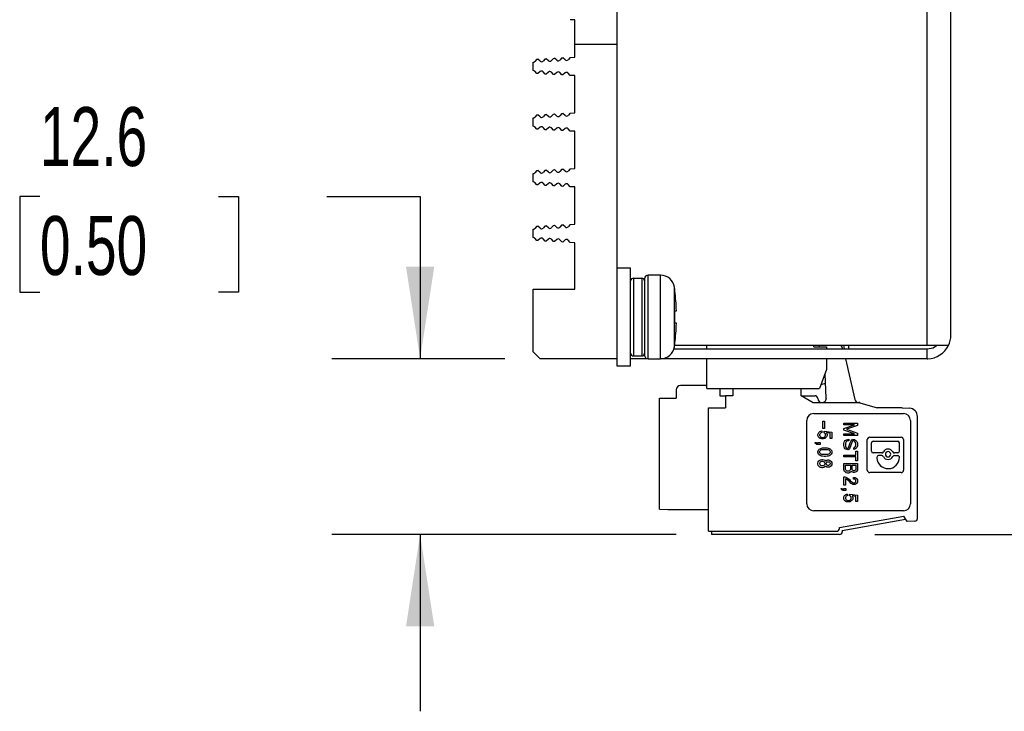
# Model space of a CAD drawing. Header units: millimetres. Extents: x 0 to 559, y 0 to 432.
# Tile 5 of 18: x 92 to 162, y 261 to 311. Entities that reach past the tile are written whole.
import ezdxf

# ---------------------------------------------------------------- set-up
doc = ezdxf.new("R2010")
doc.units = ezdxf.units.MM
doc.header["$LTSCALE"] = 2
doc.layers.add('DIMENSIONS', color=140, linetype='Continuous', lineweight=25)
doc.styles.add('SLDTEXTSTYLE0', font='TXT', dxfattribs={"width": 0.7})
doc.dimstyles.new('SLDDIMSTYLE1', dxfattribs={"dimtxt": 4.316016, "dimasz": 6.604, "dimexe": 0, "dimexo": 0.0625, "dimgap": 1.079004, "dimtad": 0, "dimtih": 1, "dimtoh": 1, "dimrnd": 1e-09, "dimzin": 12, "dimdsep": 46, "dimtxsty": 'SLDTEXTSTYLE0', "dimsah": 1, "dimcen": 0.09, "dimadec": 0, "dimazin": 3, "dimtfac": 1, "dimtmove": 0, "dimatfit": 0, "dimfxl": 0, "dimfrac": 2, "dimtolj": 1, "dimtzin": 12, "dimarcsym": 0})
doc.dimstyles.new('SLDDIMSTYLE2', dxfattribs={"dimtxt": 4.316016, "dimasz": 6.604, "dimexe": 0, "dimexo": 0.0625, "dimgap": 1.079004, "dimtad": 0, "dimtih": 1, "dimtoh": 1, "dimrnd": 1e-09, "dimzin": 12, "dimdsep": 46, "dimtxsty": 'SLDTEXTSTYLE0', "dimsah": 1, "dimcen": 0.09, "dimadec": 0, "dimazin": 3, "dimtfac": 1, "dimtofl": 0, "dimtmove": 0, "dimatfit": 3, "dimfxl": 0, "dimfrac": 2, "dimtolj": 1, "dimtzin": 12, "dimarcsym": 0})

# ---------------------------------------------------------------- blocks, each defined once
blk = doc.blocks.new('_D_15')
at = {"layer": 'DIMENSIONS'}
for p, q in [((93.131, 298.453), (91.681, 298.453)), ((91.681, 298.453), (91.681, 291.594)), ((105.956, 298.453), (107.406, 298.453)), ((107.406, 298.453), (107.406, 291.594)), ((113.74, 298.453), (120.447, 298.453)), ((120.447, 298.453), (120.447, 286.802)), ((91.681, 291.594), (93.131, 291.594)), ((107.406, 291.594), (105.956, 291.594)), ((126.53, 286.802), (114.097, 286.802)), ((138.832, 274.174), (114.097, 274.173)), ((120.447, 274.174), (120.447, 261.474))]:
    blk.add_line(p, q, dxfattribs=at)
for points in [[(120.447, 286.802), (121.463, 293.406), (119.431, 293.406)], [(120.447, 274.174), (119.432, 267.57), (121.464, 267.57)]]:
    blk.add_solid(points, dxfattribs=at)
at = {"layer": 'DIMENSIONS', "char_height": 4.2333, "attachment_point": 1, "style": 'SLDTEXTSTYLE0'}
for s, insert in [('12.6', (93.131, 304.877)), ('0.50', (93.131, 297.051))]:
    blk.add_mtext(s, dxfattribs=dict(at, insert=insert))
blk = doc.blocks.new('_D_16')
at = {"layer": 'DIMENSIONS'}
for p, q in [((160.61, 360.802), (204.35, 360.802)), ((198, 360.802), (198, 325.314)), ((191.588, 317.488), (190.138, 317.488)), ((190.138, 317.488), (190.138, 310.628)), ((204.413, 317.488), (205.862, 317.488)), ((205.862, 317.488), (205.862, 310.628)), ((190.138, 310.628), (191.588, 310.628)), ((205.862, 310.628), (204.413, 310.628)), ((198, 274.174), (198, 309.662)), ((153.112, 274.174), (204.35, 274.174))]:
    blk.add_line(p, q, dxfattribs=at)
for points in [[(198, 360.802), (196.984, 354.198), (199.016, 354.198)], [(198, 274.174), (199.016, 280.778), (196.984, 280.778)]]:
    blk.add_solid(points, dxfattribs=at)
at = {"layer": 'DIMENSIONS', "char_height": 4.2333, "attachment_point": 1, "style": 'SLDTEXTSTYLE0'}
for s, insert in [('86.6', (191.588, 323.911)), ('3.41', (191.588, 316.085))]:
    blk.add_mtext(s, dxfattribs=dict(at, insert=insert))

msp = doc.modelspace()

# ---------------------------------------------------------------- linework, layer by layer
for p, q in [((156.87, 287.752), (156.87, 356.802)), ((158.57, 288.502), (158.57, 356.802)), ((134.57, 314.102), (134.57, 309.402)), ((131.57, 311.139), (131.226, 311.157)), ((131.57, 309.402), (131.57, 311.139)), ((131.57, 308.465), (131.57, 309.402)), ((131.57, 309.402), (134.57, 309.402)), ((134.57, 309.402), (134.57, 291.605)), ((130.027, 308.381), (130.103, 308.385)), ((130.267, 308.238), (130.103, 308.385)), ((130.626, 308.414), (130.479, 308.249)), ((130.626, 308.414), (130.702, 308.418)), ((130.866, 308.271), (130.702, 308.418)), ((131.226, 308.447), (131.078, 308.282)), ((131.226, 308.447), (131.57, 308.465)), ((128.57, 307.502), (128.57, 308.102)), ((128.829, 308.316), (128.682, 308.152)), ((128.829, 308.316), (128.904, 308.32)), ((129.069, 308.173), (128.904, 308.32)), ((129.428, 308.349), (129.281, 308.184)), ((129.428, 308.349), (129.503, 308.353)), ((129.668, 308.205), (129.503, 308.353)), ((130.027, 308.381), (129.88, 308.217)), ((128.829, 307.288), (128.682, 307.452)), ((128.904, 307.284), (128.829, 307.288)), ((129.069, 307.431), (128.904, 307.284)), ((129.428, 307.255), (129.281, 307.42)), ((129.503, 307.251), (129.428, 307.255)), ((129.668, 307.399), (129.503, 307.251)), ((130.027, 307.223), (129.88, 307.387)), ((130.103, 307.218), (130.027, 307.223)), ((130.267, 307.366), (130.103, 307.218)), ((130.626, 307.19), (130.479, 307.354)), ((130.702, 307.186), (130.626, 307.19)), ((130.866, 307.333), (130.702, 307.186)), ((131.226, 307.157), (131.078, 307.322)), ((131.57, 307.139), (131.226, 307.157)), ((131.57, 304.465), (131.57, 307.139)), ((128.829, 304.316), (128.682, 304.152)), ((128.829, 304.316), (128.904, 304.32)), ((129.069, 304.173), (128.904, 304.32)), ((129.428, 304.349), (129.281, 304.184)), ((129.428, 304.349), (129.503, 304.353)), ((129.668, 304.205), (129.503, 304.353)), ((130.027, 304.381), (129.88, 304.217)), ((130.027, 304.381), (130.103, 304.385)), ((130.267, 304.238), (130.103, 304.385)), ((130.626, 304.414), (130.479, 304.249)), ((130.626, 304.414), (130.702, 304.418)), ((130.866, 304.271), (130.702, 304.418)), ((131.226, 304.447), (131.078, 304.282)), ((131.226, 304.447), (131.57, 304.465)), ((128.57, 303.502), (128.57, 304.102)), ((128.829, 303.288), (128.682, 303.452)), ((128.904, 303.284), (128.829, 303.288)), ((129.069, 303.431), (128.904, 303.284)), ((129.428, 303.255), (129.281, 303.42)), ((129.503, 303.251), (129.428, 303.255)), ((129.668, 303.399), (129.503, 303.251)), ((130.027, 303.223), (129.88, 303.387)), ((130.103, 303.218), (130.027, 303.223)), ((130.267, 303.366), (130.103, 303.218)), ((130.626, 303.19), (130.479, 303.354)), ((130.702, 303.186), (130.626, 303.19)), ((130.866, 303.333), (130.702, 303.186)), ((131.226, 303.157), (131.078, 303.322)), ((131.57, 303.139), (131.226, 303.157)), ((131.57, 300.465), (131.57, 303.139)), ((128.57, 299.502), (128.57, 300.102)), ((128.829, 300.316), (128.682, 300.152)), ((128.829, 300.316), (128.904, 300.32)), ((129.069, 300.173), (128.904, 300.32)), ((129.428, 300.349), (129.281, 300.184)), ((129.428, 300.349), (129.503, 300.353)), ((129.668, 300.205), (129.503, 300.353)), ((130.027, 300.381), (129.88, 300.217)), ((130.027, 300.381), (130.103, 300.385)), ((130.267, 300.238), (130.103, 300.385)), ((130.626, 300.414), (130.479, 300.249)), ((130.626, 300.414), (130.702, 300.418)), ((130.866, 300.271), (130.702, 300.418)), ((131.226, 300.447), (131.078, 300.282)), ((131.226, 300.447), (131.57, 300.465)), ((128.829, 299.288), (128.682, 299.452)), ((128.904, 299.284), (128.829, 299.288)), ((129.069, 299.431), (128.904, 299.284)), ((129.428, 299.255), (129.281, 299.42)), ((129.503, 299.251), (129.428, 299.255)), ((129.668, 299.399), (129.503, 299.251)), ((130.027, 299.223), (129.88, 299.387)), ((130.103, 299.218), (130.027, 299.223)), ((130.267, 299.366), (130.103, 299.218)), ((130.626, 299.19), (130.479, 299.354)), ((130.702, 299.186), (130.626, 299.19)), ((130.866, 299.333), (130.702, 299.186)), ((131.226, 299.157), (131.078, 299.322)), ((131.57, 299.139), (131.226, 299.157)), ((131.57, 296.465), (131.57, 299.139)), ((130.027, 296.381), (129.88, 296.217)), ((130.027, 296.381), (130.103, 296.385)), ((130.267, 296.238), (130.103, 296.385)), ((130.626, 296.414), (130.479, 296.249)), ((130.626, 296.414), (130.702, 296.418)), ((130.866, 296.271), (130.702, 296.418)), ((131.226, 296.447), (131.078, 296.282)), ((131.226, 296.447), (131.57, 296.465)), ((128.57, 295.502), (128.57, 296.102)), ((128.829, 296.316), (128.682, 296.152)), ((128.829, 296.316), (128.904, 296.32)), ((129.069, 296.173), (128.904, 296.32)), ((129.428, 296.349), (129.281, 296.184)), ((129.428, 296.349), (129.503, 296.353)), ((129.668, 296.205), (129.503, 296.353)), ((128.829, 295.288), (128.682, 295.452)), ((128.904, 295.284), (128.829, 295.288)), ((129.069, 295.431), (128.904, 295.284)), ((129.428, 295.255), (129.281, 295.42)), ((129.503, 295.251), (129.428, 295.255)), ((129.668, 295.399), (129.503, 295.251)), ((130.027, 295.223), (129.88, 295.387)), ((130.103, 295.218), (130.027, 295.223)), ((130.267, 295.366), (130.103, 295.218)), ((130.626, 295.19), (130.479, 295.354)), ((130.702, 295.186), (130.626, 295.19)), ((130.866, 295.333), (130.702, 295.186)), ((131.226, 295.157), (131.078, 295.322)), ((131.57, 295.139), (131.226, 295.157)), ((131.57, 291.802), (131.57, 295.139)), ((135.57, 293.302), (134.57, 293.302)), ((135.57, 289.802), (135.57, 293.302)), ((135.77, 292.591), (136.37, 292.591)), ((135.77, 292.591), (135.77, 287.002)), ((136.37, 292.591), (136.37, 287.002)), ((136.57, 292.552), (136.57, 289.802)), ((136.57, 292.39), (136.57, 287.202)), ((137.726, 292.802), (136.82, 292.802)), ((136.82, 289.776), (136.82, 292.802)), ((137.726, 289.802), (137.726, 292.802)), ((128.57, 287.302), (128.57, 291.802)), ((128.57, 291.802), (131.57, 291.802)), ((134.57, 291.605), (134.57, 289.802)), ((138.717, 289.789), (138.717, 291.942)), ((138.745, 290.252), (138.854, 290.252)), ((138.752, 289.802), (138.745, 290.252)), ((134.57, 289.802), (134.57, 287.999)), ((135.57, 286.302), (135.57, 289.802)), ((136.57, 289.802), (136.57, 287.052)), ((136.82, 286.802), (136.82, 289.776)), ((137.726, 286.802), (137.726, 289.802)), ((138.717, 287.662), (138.717, 289.789)), ((138.745, 289.352), (138.752, 289.802)), ((138.854, 289.352), (138.745, 289.352)), ((134.57, 287.999), (134.57, 286.802)), ((129.07, 286.802), (128.57, 287.302)), ((138.68, 287.502), (156.87, 287.502)), ((156.87, 287.752), (138.729, 287.752)), ((141.047, 287.502), (141.047, 287.752)), ((148.717, 287.652), (148.717, 287.752)), ((148.717, 287.652), (149.647, 287.652)), ((149.647, 287.652), (149.647, 287.502)), ((151.23, 287.752), (151.23, 287.502)), ((158.395, 287.752), (156.87, 287.752)), ((156.87, 286.803), (156.87, 287.502)), ((134.57, 286.802), (129.07, 286.802)), ((134.57, 286.802), (134.57, 286.302)), ((136.803, 286.803), (135.57, 286.803)), ((135.77, 287.002), (136.37, 287.002)), ((136.82, 286.802), (137.726, 286.802)), ((156.87, 286.803), (137.76, 286.803)), ((141.047, 284.652), (141.047, 286.803)), ((149.647, 286.803), (149.647, 286.026)), ((150.997, 286.803), (151.669, 283.879)), ((156.87, 286.803), (156.914, 286.803)), ((134.57, 286.302), (135.57, 286.302)), ((149.647, 286.026), (149.147, 284.652)), ((149.256, 284.95), (149.566, 285.055)), ((149.614, 283.959), (149.537, 285.723)), ((138.847, 284.574), (138.847, 283.974)), ((141.047, 284.874), (139.147, 284.874)), ((141.047, 284.652), (149.147, 284.652)), ((141.987, 284.652), (141.987, 284.144)), ((142.902, 284.652), (142.902, 284.144)), ((147.817, 284.144), (147.817, 284.652)), ((137.647, 276.005), (137.647, 283.974)), ((137.647, 283.974), (138.847, 283.974)), ((141.987, 284.144), (142.387, 284.144)), ((142.387, 284.144), (142.387, 283.274)), ((142.902, 284.144), (142.387, 284.144)), ((147.817, 284.146), (148.814, 284.146)), ((148.683, 283.644), (147.817, 284.144)), ((152.035, 283.644), (148.683, 283.644)), ((149.014, 283.944), (149.014, 283.946)), ((149.614, 283.959), (149.614, 283.957)), ((149.614, 283.957), (149.614, 283.946)), ((151.67, 283.875), (151.669, 283.879)), ((152.031, 283.646), (151.962, 283.646)), ((152.031, 283.646), (152.035, 283.645)), ((152.035, 283.644), (153.272, 283.274)), ((141.172, 274.404), (141.172, 283.274)), ((141.172, 283.274), (142.387, 283.274)), ((155.072, 283.274), (153.272, 283.274)), ((155.072, 283.274), (155.598, 283.251)), ((148.222, 276.379), (148.222, 282.364)), ((148.722, 282.864), (155.172, 282.864)), ((149.384, 281.788), (149.384, 282.319)), ((149.384, 282.319), (149.497, 282.319)), ((149.497, 282.319), (149.497, 281.788)), ((155.672, 282.364), (155.672, 276.379)), ((156.172, 275.328), (156.172, 282.652)), ((149.085, 281.499), (149.122, 281.532)), ((149.122, 281.532), (149.171, 281.566)), ((149.171, 281.566), (149.223, 281.589)), ((149.223, 281.589), (149.297, 281.611)), ((149.297, 281.611), (149.31, 281.499)), ((149.497, 281.788), (149.384, 281.788)), ((149.472, 281.6), (150.022, 281.533)), ((149.472, 281.487), (149.472, 281.6)), ((150.022, 281.533), (150.022, 281.071)), ((150.872, 282.172), (151.872, 282.172)), ((150.872, 282.06), (150.872, 282.172)), ((151.648, 282.06), (150.872, 282.06)), ((150.872, 281.792), (151.648, 282.06)), ((150.872, 281.676), (150.872, 281.792)), ((151.648, 281.408), (150.872, 281.676)), ((151.872, 282.016), (151.072, 281.734)), ((151.072, 281.734), (151.872, 281.452)), ((151.872, 282.172), (151.872, 282.016)), ((149.022, 281.353), (149.035, 281.408)), ((149.022, 281.296), (149.022, 281.353)), ((149.035, 281.24), (149.022, 281.296)), ((149.035, 281.408), (149.06, 281.465)), ((149.06, 281.184), (149.035, 281.24)), ((149.06, 281.465), (149.085, 281.499)), ((149.085, 281.15), (149.06, 281.184)), ((149.123, 281.116), (149.085, 281.15)), ((149.172, 281.082), (149.123, 281.116)), ((149.173, 281.409), (149.147, 281.353)), ((149.147, 281.353), (149.147, 281.296)), ((149.147, 281.296), (149.172, 281.24)), ((149.172, 281.24), (149.21, 281.195)), ((149.222, 281.06), (149.172, 281.082)), ((149.21, 281.454), (149.173, 281.409)), ((149.246, 281.476), (149.21, 281.454)), ((149.21, 281.195), (149.247, 281.173)), ((149.298, 281.037), (149.222, 281.06)), ((149.31, 281.499), (149.246, 281.476)), ((149.247, 281.173), (149.309, 281.15)), ((149.397, 281.037), (149.298, 281.037)), ((149.309, 281.15), (149.41, 281.15)), ((149.472, 281.06), (149.397, 281.037)), ((149.41, 281.15), (149.472, 281.172)), ((149.509, 281.465), (149.472, 281.487)), ((149.472, 281.172), (149.51, 281.195)), ((149.522, 281.082), (149.472, 281.06)), ((149.547, 281.42), (149.509, 281.465)), ((149.51, 281.195), (149.547, 281.239)), ((149.572, 281.116), (149.522, 281.082)), ((149.572, 281.353), (149.547, 281.42)), ((149.547, 281.239), (149.572, 281.295)), ((149.572, 281.295), (149.572, 281.353)), ((149.647, 281.184), (149.572, 281.116)), ((149.622, 281.476), (149.66, 281.42)), ((149.897, 281.443), (149.622, 281.476)), ((149.672, 281.24), (149.647, 281.184)), ((149.66, 281.42), (149.685, 281.354)), ((149.685, 281.296), (149.672, 281.24)), ((149.685, 281.354), (149.685, 281.296)), ((149.897, 281.071), (149.897, 281.443)), ((150.022, 281.071), (149.897, 281.071)), ((150.872, 281.408), (151.648, 281.408)), ((150.872, 281.295), (150.872, 281.408)), ((151.872, 281.295), (150.872, 281.295)), ((150.885, 280.718), (150.91, 280.808)), ((150.91, 280.808), (150.934, 280.864)), ((150.934, 280.864), (150.985, 280.921)), ((150.985, 280.921), (151.071, 280.977)), ((151.047, 280.831), (151.023, 280.788)), ((151.097, 280.876), (151.047, 280.831)), ((151.071, 280.977), (151.16, 281.011)), ((151.16, 280.898), (151.097, 280.876)), ((151.16, 281.011), (151.247, 281.022)), ((151.247, 280.909), (151.16, 280.898)), ((151.247, 281.022), (151.247, 280.909)), ((151.335, 280.752), (151.385, 280.864)), ((151.385, 280.864), (151.42, 280.913)), ((151.42, 280.913), (151.46, 280.965)), ((151.51, 280.876), (151.458, 280.792)), ((151.46, 280.965), (151.521, 280.999)), ((151.56, 280.898), (151.51, 280.876)), ((151.521, 280.999), (151.585, 281.011)), ((151.585, 280.898), (151.56, 280.898)), ((151.585, 281.011), (151.611, 281.01)), ((151.635, 280.887), (151.585, 280.898)), ((151.611, 281.01), (151.648, 280.999)), ((151.685, 280.841), (151.635, 280.887)), ((151.648, 280.999), (151.686, 280.976)), ((151.71, 280.808), (151.685, 280.841)), ((151.686, 280.976), (151.747, 280.932)), ((151.735, 280.74), (151.71, 280.808)), ((151.747, 280.932), (151.81, 280.865)), ((151.81, 280.865), (151.835, 280.819)), ((151.835, 280.819), (151.86, 280.75)), ((151.872, 281.452), (151.872, 281.295)), ((152.572, 278.795), (152.572, 280.989)), ((152.746, 281.164), (152.747, 281.164)), ((152.747, 281.164), (154.997, 281.164)), ((152.991, 280.881), (154.753, 280.881)), ((155.172, 280.99), (155.172, 280.989)), ((155.172, 280.989), (155.172, 278.795)), ((148.822, 280.776), (148.898, 280.776)), ((148.835, 280.74), (148.822, 280.776)), ((148.86, 280.708), (148.835, 280.74)), ((148.886, 280.684), (148.86, 280.708)), ((148.923, 280.662), (148.886, 280.684)), ((148.898, 280.776), (148.91, 280.753)), ((148.91, 280.753), (148.947, 280.73)), ((148.947, 280.652), (148.923, 280.662)), ((148.947, 280.73), (148.985, 280.719)), ((148.985, 280.64), (148.947, 280.652)), ((148.985, 280.719), (149.022, 280.719)), ((149.172, 280.64), (148.985, 280.64)), ((149.022, 280.775), (149.172, 280.775)), ((149.022, 280.719), (149.022, 280.775)), ((149.022, 280.136), (149.035, 280.181)), ((149.022, 280.056), (149.022, 280.136)), ((149.035, 280.181), (149.06, 280.236)), ((149.06, 280.236), (149.084, 280.27)), ((149.084, 280.27), (149.123, 280.305)), ((149.123, 280.305), (149.172, 280.338)), ((149.147, 280.135), (149.172, 280.18)), ((149.147, 280.057), (149.147, 280.135)), ((149.172, 280.775), (149.172, 280.64)), ((149.172, 280.338), (149.222, 280.36)), ((149.172, 280.18), (149.21, 280.225)), ((149.21, 280.225), (149.247, 280.248)), ((149.222, 280.36), (149.284, 280.383)), ((149.247, 280.248), (149.31, 280.27)), ((149.284, 280.383), (149.359, 280.394)), ((149.31, 280.27), (149.445, 280.282)), ((149.359, 280.394), (149.47, 280.405)), ((149.445, 280.282), (149.599, 280.282)), ((149.47, 280.405), (149.574, 280.405)), ((149.574, 280.405), (149.685, 280.394)), ((149.599, 280.282), (149.734, 280.27)), ((149.685, 280.394), (149.76, 280.383)), ((149.734, 280.27), (149.797, 280.248)), ((149.76, 280.383), (149.822, 280.36)), ((149.797, 280.248), (149.835, 280.225)), ((149.822, 280.36), (149.872, 280.338)), ((149.835, 280.225), (149.872, 280.18)), ((149.872, 280.338), (149.922, 280.305)), ((149.872, 280.18), (149.897, 280.135)), ((149.897, 280.135), (149.897, 280.057)), ((149.922, 280.305), (149.96, 280.27)), ((149.96, 280.27), (149.985, 280.236)), ((149.985, 280.236), (150.01, 280.181)), ((150.01, 280.181), (150.022, 280.136)), ((150.022, 280.136), (150.022, 280.056)), ((150.872, 280.662), (150.885, 280.718)), ((150.872, 280.56), (150.872, 280.662)), ((150.897, 280.47), (150.872, 280.56)), ((150.935, 280.392), (150.897, 280.47)), ((150.986, 280.335), (150.935, 280.392)), ((151.035, 280.301), (150.986, 280.335)), ((151.01, 280.74), (150.997, 280.673)), ((150.997, 280.673), (150.997, 280.617)), ((150.997, 280.617), (151.01, 280.527)), ((151.023, 280.788), (151.01, 280.74)), ((151.01, 280.527), (151.035, 280.459)), ((151.035, 280.459), (151.06, 280.414)), ((151.097, 280.279), (151.035, 280.301)), ((151.06, 280.414), (151.109, 280.381)), ((151.172, 280.268), (151.097, 280.279)), ((151.109, 280.381), (151.147, 280.369)), ((151.147, 280.369), (151.197, 280.38)), ((151.235, 280.279), (151.172, 280.268)), ((151.197, 280.38), (151.222, 280.403)), ((151.222, 280.403), (151.247, 280.462)), ((151.272, 280.302), (151.235, 280.279)), ((151.247, 280.462), (151.335, 280.752)), ((151.297, 280.335), (151.272, 280.302)), ((151.322, 280.392), (151.297, 280.335)), ((151.372, 280.527), (151.322, 280.392)), ((151.458, 280.792), (151.372, 280.527)), ((151.597, 280.403), (151.66, 280.426)), ((151.597, 280.29), (151.597, 280.403)), ((151.684, 280.313), (151.597, 280.29)), ((151.66, 280.426), (151.71, 280.482)), ((151.748, 280.347), (151.684, 280.313)), ((151.71, 280.482), (151.735, 280.549)), ((151.747, 280.673), (151.735, 280.74)), ((151.735, 280.549), (151.747, 280.616)), ((151.747, 280.616), (151.747, 280.673)), ((151.81, 280.414), (151.748, 280.347)), ((151.748, 280.151), (151.872, 280.151)), ((151.748, 279.87), (151.748, 280.151)), ((151.835, 280.471), (151.81, 280.414)), ((151.86, 280.55), (151.835, 280.471)), ((151.86, 280.75), (151.872, 280.685)), ((151.872, 280.617), (151.86, 280.55)), ((151.872, 280.685), (151.872, 280.617)), ((151.872, 280.151), (151.872, 279.465)), ((152.861, 280.163), (152.861, 280.751)), ((154.883, 280.164), (154.883, 280.752)), ((149.035, 280.011), (149.022, 280.056)), ((149.022, 279.303), (149.048, 279.392)), ((149.06, 279.956), (149.035, 280.011)), ((149.048, 279.392), (149.086, 279.46)), ((149.084, 279.922), (149.06, 279.956)), ((149.123, 279.887), (149.084, 279.922)), ((149.086, 279.46), (149.148, 279.515)), ((149.172, 279.854), (149.123, 279.887)), ((149.172, 280.012), (149.147, 280.057)), ((149.148, 279.515), (149.211, 279.55)), ((149.21, 279.966), (149.172, 280.012)), ((149.222, 279.831), (149.172, 279.854)), ((149.172, 279.347), (149.21, 279.392)), ((149.247, 279.944), (149.21, 279.966)), ((149.21, 279.392), (149.26, 279.426)), ((149.211, 279.55), (149.297, 279.572)), ((149.284, 279.809), (149.222, 279.831)), ((149.31, 279.922), (149.247, 279.944)), ((149.26, 279.426), (149.308, 279.437)), ((149.359, 279.798), (149.284, 279.809)), ((149.297, 279.572), (149.361, 279.572)), ((149.308, 279.437), (149.361, 279.437)), ((149.445, 279.91), (149.31, 279.922)), ((149.47, 279.787), (149.359, 279.798)), ((149.361, 279.572), (149.447, 279.549)), ((149.361, 279.437), (149.41, 279.425)), ((149.41, 279.425), (149.46, 279.392)), ((149.599, 279.91), (149.445, 279.91)), ((149.447, 279.549), (149.522, 279.504)), ((149.46, 279.392), (149.498, 279.346)), ((149.574, 279.787), (149.47, 279.787)), ((149.522, 279.504), (149.573, 279.448)), ((149.573, 279.448), (149.598, 279.471)), ((149.685, 279.798), (149.574, 279.787)), ((149.598, 279.471), (149.672, 279.515)), ((149.734, 279.922), (149.599, 279.91)), ((149.659, 279.369), (149.697, 279.391)), ((149.672, 279.515), (149.734, 279.527)), ((149.76, 279.809), (149.685, 279.798)), ((149.697, 279.391), (149.735, 279.403)), ((149.797, 279.944), (149.734, 279.922)), ((149.734, 279.527), (149.785, 279.527)), ((149.735, 279.403), (149.785, 279.403)), ((149.822, 279.831), (149.76, 279.809)), ((149.785, 279.527), (149.848, 279.516)), ((149.785, 279.403), (149.822, 279.392)), ((149.835, 279.966), (149.797, 279.944)), ((149.872, 279.854), (149.822, 279.831)), ((149.822, 279.392), (149.86, 279.37)), ((149.872, 280.012), (149.835, 279.966)), ((149.848, 279.516), (149.922, 279.471)), ((149.897, 280.057), (149.872, 280.012)), ((149.922, 279.887), (149.872, 279.854)), ((149.96, 279.922), (149.922, 279.887)), ((149.922, 279.471), (149.972, 279.425)), ((149.985, 279.956), (149.96, 279.922)), ((149.972, 279.425), (150.01, 279.358)), ((150.01, 280.011), (149.985, 279.956)), ((150.022, 280.056), (150.01, 280.011)), ((150.872, 279.87), (151.748, 279.87)), ((150.872, 279.746), (150.872, 279.87)), ((151.748, 279.746), (150.872, 279.746)), ((151.748, 279.465), (151.748, 279.746)), ((151.872, 279.465), (151.748, 279.465)), ((153.606, 280.034), (152.991, 280.034)), ((153.247, 279.715), (153.247, 279.714)), ((153.247, 279.714), (153.248, 279.667)), ((153.606, 279.845), (153.376, 279.845)), ((153.723, 279.773), (153.721, 279.775)), ((154.514, 279.845), (154.512, 279.845)), ((154.754, 280.034), (154.514, 280.034)), ((154.514, 279.845), (154.753, 279.845)), ((149.022, 279.233), (149.022, 279.303)), ((149.048, 279.143), (149.022, 279.233)), ((149.086, 279.075), (149.048, 279.143)), ((149.148, 279.02), (149.086, 279.075)), ((149.211, 278.986), (149.148, 279.02)), ((149.16, 279.291), (149.172, 279.347)), ((149.16, 279.245), (149.16, 279.291)), ((149.173, 279.189), (149.16, 279.245)), ((149.209, 279.144), (149.173, 279.189)), ((149.26, 279.111), (149.209, 279.144)), ((149.297, 278.964), (149.211, 278.986)), ((149.308, 279.1), (149.26, 279.111)), ((149.361, 278.964), (149.297, 278.964)), ((149.36, 279.1), (149.308, 279.1)), ((149.41, 279.111), (149.36, 279.1)), ((149.447, 278.987), (149.361, 278.964)), ((149.459, 279.143), (149.41, 279.111)), ((149.522, 279.032), (149.447, 278.987)), ((149.497, 279.189), (149.459, 279.143)), ((149.51, 279.244), (149.497, 279.189)), ((149.498, 279.346), (149.51, 279.291)), ((149.51, 279.291), (149.51, 279.244)), ((149.573, 279.088), (149.522, 279.032)), ((149.598, 279.065), (149.573, 279.088)), ((149.672, 279.02), (149.598, 279.065)), ((149.622, 279.291), (149.634, 279.335)), ((149.622, 279.245), (149.622, 279.291)), ((149.634, 279.2), (149.622, 279.245)), ((149.634, 279.335), (149.659, 279.369)), ((149.66, 279.166), (149.634, 279.2)), ((149.698, 279.144), (149.66, 279.166)), ((149.734, 279.009), (149.672, 279.02)), ((149.734, 279.133), (149.698, 279.144)), ((149.786, 279.133), (149.734, 279.133)), ((149.785, 279.009), (149.734, 279.009)), ((149.848, 279.02), (149.785, 279.009)), ((149.823, 279.145), (149.786, 279.133)), ((149.86, 279.167), (149.823, 279.145)), ((149.922, 279.065), (149.848, 279.02)), ((149.86, 279.37), (149.885, 279.335)), ((149.885, 279.201), (149.86, 279.167)), ((149.885, 279.335), (149.897, 279.291)), ((149.897, 279.245), (149.885, 279.201)), ((149.897, 279.291), (149.897, 279.245)), ((149.972, 279.111), (149.922, 279.065)), ((150.01, 279.178), (149.972, 279.111)), ((150.01, 279.358), (150.022, 279.303)), ((150.022, 279.233), (150.01, 279.178)), ((150.022, 279.303), (150.022, 279.233)), ((150.872, 279.284), (151.872, 279.284)), ((150.872, 278.854), (150.872, 279.284)), ((150.896, 278.766), (150.872, 278.854)), ((150.935, 278.7), (150.896, 278.766)), ((150.997, 278.643), (150.935, 278.7)), ((151.01, 278.867), (151.01, 279.16)), ((151.01, 279.16), (151.36, 279.16)), ((151.022, 278.811), (151.01, 278.867)), ((151.059, 278.767), (151.022, 278.811)), ((151.11, 278.733), (151.059, 278.767)), ((151.16, 278.721), (151.11, 278.733)), ((151.21, 278.721), (151.16, 278.721)), ((151.259, 278.732), (151.21, 278.721)), ((151.31, 278.766), (151.259, 278.732)), ((151.348, 278.812), (151.31, 278.766)), ((151.359, 278.867), (151.348, 278.812)), ((151.36, 279.16), (151.359, 278.867)), ((151.422, 278.71), (151.373, 278.654)), ((151.447, 278.688), (151.422, 278.71)), ((151.522, 278.643), (151.447, 278.688)), ((151.472, 278.867), (151.472, 279.16)), ((151.472, 279.16), (151.747, 279.16)), ((151.485, 278.822), (151.472, 278.867)), ((151.509, 278.789), (151.485, 278.822)), ((151.545, 278.767), (151.509, 278.789)), ((151.585, 278.755), (151.545, 278.767)), ((151.635, 278.755), (151.585, 278.755)), ((151.672, 278.766), (151.635, 278.755)), ((151.707, 278.787), (151.672, 278.766)), ((151.772, 278.686), (151.696, 278.642)), ((151.735, 278.821), (151.707, 278.787)), ((151.747, 278.869), (151.735, 278.821)), ((151.747, 279.16), (151.747, 278.869)), ((151.822, 278.732), (151.772, 278.686)), ((151.86, 278.8), (151.822, 278.732)), ((151.872, 278.856), (151.86, 278.8)), ((151.872, 279.284), (151.872, 278.856)), ((152.572, 278.794), (152.572, 278.795)), ((150.872, 278.324), (150.948, 278.324)), ((150.872, 277.728), (150.872, 278.324)), ((150.948, 278.324), (151.034, 278.301)), ((151.06, 278.608), (150.997, 278.643)), ((150.998, 278.166), (150.998, 277.728)), ((151.072, 278.145), (150.998, 278.166)), ((151.034, 278.301), (151.123, 278.256)), ((151.147, 278.586), (151.06, 278.608)), ((151.161, 278.087), (151.072, 278.145)), ((151.123, 278.256), (151.199, 278.199)), ((151.21, 278.586), (151.147, 278.586)), ((151.206, 278.051), (151.161, 278.087)), ((151.199, 278.199), (151.285, 278.133)), ((151.26, 278.009), (151.206, 278.051)), ((151.298, 278.608), (151.21, 278.586)), ((151.422, 277.841), (151.26, 278.009)), ((151.285, 278.133), (151.347, 278.066)), ((151.373, 278.654), (151.298, 278.608)), ((151.347, 278.066), (151.51, 277.919)), ((151.585, 278.631), (151.522, 278.643)), ((151.634, 278.63), (151.585, 278.631)), ((151.585, 278.279), (151.635, 278.279)), ((151.585, 278.155), (151.585, 278.279)), ((151.636, 278.155), (151.585, 278.155)), ((151.696, 278.642), (151.634, 278.63)), ((151.635, 278.279), (151.697, 278.268)), ((151.672, 278.145), (151.636, 278.155)), ((151.709, 278.123), (151.672, 278.145)), ((151.697, 278.268), (151.772, 278.223)), ((151.735, 278.088), (151.709, 278.123)), ((151.747, 278.043), (151.735, 278.088)), ((151.735, 277.952), (151.747, 277.998)), ((151.747, 277.998), (151.747, 278.043)), ((151.772, 278.223), (151.822, 278.178)), ((151.822, 278.178), (151.86, 278.11)), ((151.86, 278.11), (151.872, 278.054)), ((151.872, 277.986), (151.86, 277.93)), ((151.872, 278.054), (151.872, 277.986)), ((154.997, 278.62), (152.747, 278.62)), ((154.998, 278.62), (154.997, 278.62)), ((150.672, 277.482), (150.748, 277.482)), ((150.685, 277.446), (150.672, 277.482)), ((150.71, 277.414), (150.685, 277.446)), ((150.736, 277.39), (150.71, 277.414)), ((150.773, 277.368), (150.736, 277.39)), ((150.748, 277.482), (150.76, 277.459)), ((150.76, 277.459), (150.797, 277.436)), ((150.797, 277.357), (150.773, 277.368)), ((150.797, 277.436), (150.835, 277.425)), ((150.835, 277.346), (150.797, 277.357)), ((150.835, 277.425), (150.872, 277.425)), ((151.022, 277.346), (150.835, 277.346)), ((150.998, 277.728), (150.872, 277.728)), ((150.872, 277.481), (151.022, 277.481)), ((150.872, 277.425), (150.872, 277.481)), ((151.022, 277.481), (151.022, 277.346)), ((151.447, 277.819), (151.422, 277.841)), ((151.521, 277.773), (151.447, 277.819)), ((151.51, 277.919), (151.547, 277.896)), ((151.584, 277.762), (151.521, 277.773)), ((151.547, 277.896), (151.585, 277.885)), ((151.635, 277.762), (151.584, 277.762)), ((151.585, 277.885), (151.633, 277.885)), ((151.633, 277.885), (151.672, 277.896)), ((151.696, 277.773), (151.635, 277.762)), ((151.672, 277.896), (151.709, 277.919)), ((151.772, 277.818), (151.696, 277.773)), ((151.709, 277.919), (151.735, 277.952)), ((151.822, 277.863), (151.772, 277.818)), ((151.86, 277.93), (151.822, 277.863)), ((150.872, 276.826), (150.885, 276.881)), ((150.872, 276.769), (150.872, 276.826)), ((150.885, 276.713), (150.872, 276.769)), ((150.885, 276.881), (150.91, 276.938)), ((150.91, 276.657), (150.885, 276.713)), ((150.91, 276.938), (150.935, 276.972)), ((150.935, 276.623), (150.91, 276.657)), ((150.935, 276.972), (150.972, 277.005)), ((150.973, 276.589), (150.935, 276.623)), ((150.972, 277.005), (151.021, 277.039)), ((151.022, 276.555), (150.973, 276.589)), ((151.023, 276.882), (150.997, 276.826)), ((150.997, 276.826), (150.997, 276.769)), ((150.997, 276.769), (151.022, 276.713)), ((151.021, 277.039), (151.073, 277.062)), ((151.022, 276.713), (151.06, 276.668)), ((151.072, 276.533), (151.022, 276.555)), ((151.06, 276.927), (151.023, 276.882)), ((151.096, 276.949), (151.06, 276.927)), ((151.06, 276.668), (151.097, 276.646)), ((151.073, 277.062), (151.147, 277.084)), ((151.16, 276.972), (151.096, 276.949)), ((151.097, 276.646), (151.159, 276.623)), ((151.147, 277.084), (151.16, 276.972)), ((151.159, 276.623), (151.26, 276.623)), ((151.26, 276.623), (151.322, 276.645)), ((151.322, 277.073), (151.872, 277.006)), ((151.322, 276.96), (151.322, 277.073)), ((151.359, 276.938), (151.322, 276.96)), ((151.322, 276.645), (151.36, 276.668)), ((151.372, 276.555), (151.322, 276.533)), ((151.397, 276.893), (151.359, 276.938)), ((151.36, 276.668), (151.397, 276.712)), ((151.422, 276.589), (151.372, 276.555)), ((151.422, 276.826), (151.397, 276.893)), ((151.397, 276.712), (151.422, 276.768)), ((151.422, 276.768), (151.422, 276.826)), ((151.497, 276.657), (151.422, 276.589)), ((151.472, 276.949), (151.51, 276.893)), ((151.747, 276.916), (151.472, 276.949)), ((151.522, 276.713), (151.497, 276.657)), ((151.51, 276.893), (151.535, 276.827)), ((151.535, 276.769), (151.522, 276.713)), ((151.535, 276.827), (151.535, 276.769)), ((151.747, 276.544), (151.747, 276.916)), ((151.872, 277.006), (151.872, 276.544)), ((137.647, 276.005), (138.247, 275.974)), ((138.247, 275.974), (141.172, 275.974)), ((155.172, 275.879), (148.722, 275.879)), ((151.148, 276.51), (151.072, 276.533)), ((151.247, 276.51), (151.148, 276.51)), ((151.322, 276.533), (151.247, 276.51)), ((151.872, 276.544), (151.747, 276.544)), ((150.572, 274.674), (155.199, 275.49)), ((150.772, 274.474), (155.323, 275.276)), ((155.422, 275.104), (155.199, 275.49)), ((150.572, 274.604), (150.572, 274.674)), ((150.572, 274.601), (150.572, 274.604)), ((150.772, 274.474), (150.772, 274.374)), ((155.981, 275.128), (155.422, 275.104)), ((141.172, 274.404), (150.372, 274.404)), ((141.372, 274.404), (141.372, 274.174)), ((150.572, 274.174), (141.372, 274.174))]:
    msp.add_line(p, q)
at = {"flags": 128}
for points in [[(150.936, 287.502), (150.905, 287.664), (150.883, 287.752)], [(150.936, 287.502), (150.905, 287.664), (150.883, 287.752)], [(156.87, 287.502), (157.29, 287.595), (157.531, 287.752)]]:
    msp.add_lwpolyline(points, dxfattribs=at)
for centre, radius, start, end in [((128.57, 308.252), 0.15, 270, 318.11825), ((129.169, 308.284), 0.15, 228.11825, 318.11825), ((129.768, 308.317), 0.15, 228.11825, 318.11825), ((130.367, 308.35), 0.15, 228.11825, 318.11825), ((130.966, 308.382), 0.15, 228.11825, 318.11825), ((128.57, 307.352), 0.15, 41.88175, 90), ((129.169, 307.32), 0.15, 41.88175, 131.88175), ((129.768, 307.287), 0.15, 41.88175, 131.88175), ((130.367, 307.254), 0.15, 41.88175, 131.88175), ((130.966, 307.222), 0.15, 41.88175, 131.88175), ((128.57, 304.252), 0.15, 270, 318.11825), ((129.169, 304.284), 0.15, 228.11825, 318.11825), ((129.768, 304.317), 0.15, 228.11825, 318.11825), ((130.367, 304.35), 0.15, 228.11825, 318.11825), ((130.966, 304.382), 0.15, 228.11825, 318.11825), ((128.57, 303.352), 0.15, 41.88175, 90), ((129.169, 303.32), 0.15, 41.88175, 131.88175), ((129.768, 303.287), 0.15, 41.88175, 131.88175), ((130.367, 303.254), 0.15, 41.88175, 131.88175), ((130.966, 303.222), 0.15, 41.88175, 131.88175), ((128.57, 300.252), 0.15, 270, 318.11825), ((129.169, 300.284), 0.15, 228.11825, 318.11825), ((129.768, 300.317), 0.15, 228.11825, 318.11825), ((130.367, 300.35), 0.15, 228.11825, 318.11825), ((130.966, 300.382), 0.15, 228.11825, 318.11825), ((128.57, 299.352), 0.15, 41.88175, 90), ((129.169, 299.32), 0.15, 41.88175, 131.88175), ((129.768, 299.287), 0.15, 41.88175, 131.88175), ((130.367, 299.254), 0.15, 41.88175, 131.88175), ((130.966, 299.222), 0.15, 41.88175, 131.88175), ((128.57, 296.252), 0.15, 270, 318.11825), ((129.169, 296.284), 0.15, 228.11825, 318.11825), ((129.768, 296.317), 0.15, 228.11825, 318.11825), ((130.367, 296.35), 0.15, 228.11825, 318.11825), ((130.966, 296.382), 0.15, 228.11825, 318.11825), ((128.57, 295.352), 0.15, 41.88175, 90), ((129.169, 295.32), 0.15, 41.88175, 131.88175), ((129.768, 295.287), 0.15, 41.88175, 131.88175), ((130.367, 295.254), 0.15, 41.88175, 131.88175), ((130.966, 295.222), 0.15, 41.88175, 131.88175), ((135.77, 292.39), 0.2, 90.13784, 180.10917), ((136.37, 292.39), 0.2, 359.85321, 89.89978), ((136.82, 292.552), 0.25, 90, 180), ((137.726, 291.802), 1, 8.04142, 90), ((123.57, 289.802), 15.297, 7.04401, 8.04142), ((123.57, 289.802), 15.29, 1.68816, 7.04367), ((123.57, 289.802), 15.29, 352.95633, 358.31184), ((123.57, 289.802), 15.297, 351.95858, 352.9571), ((156.87, 288.502), 1.7, 333.82103, 0), ((135.77, 287.202), 0.2, 180, 270), ((136.37, 287.202), 0.2, 270, 0), ((137.726, 287.802), 1, 270, 351.95858), ((149.414, 287.66), 0.3, 162.1465, 181.5328), ((150.12, 287.237), 0.75, 20.71166, 43.39298), ((156.87, 288.502), 1.7, 271.47104, 333.82103), ((136.82, 287.052), 0.25, 180, 270), ((139.147, 284.574), 0.3, 90, 180), ((148.814, 283.946), 0.2, 0.00112, 90.00086), ((149.314, 283.946), 0.3, 180.36433, 270.01467), ((149.314, 283.946), 0.3, 269.98706, 0), ((151.962, 283.946), 0.3, 193.70117, 270.00086), ((155.572, 282.652), 0.6, 0, 87.5), ((148.722, 282.364), 0.5, 90.36347, 180), ((148.722, 282.364), 0.5, 90, 90.36347), ((155.172, 282.364), 0.5, 360, 90), ((152.747, 280.989), 0.175, 90.36347, 180), ((152.991, 280.751), 0.13, 90.18174, 180), ((154.753, 280.751), 0.13, 0.18174, 90), ((154.997, 280.989), 0.175, 0.36347, 90), ((152.991, 280.164), 0.13, 180.18174, 270), ((153.606, 280.164), 0.13, 270, 333.72417), ((154.06, 279.939), 0.376, 26.27583, 153.72417), ((154.06, 279.939), 0.19, 0, 180), ((154.514, 280.164), 0.13, 206.27583, 270), ((154.753, 280.164), 0.13, 270.18174, 0), ((153.377, 279.715), 0.13, 90.17364, 180), ((154.065, 279.722), 0.818, 183.87255, 359.45503), ((153.606, 279.715), 0.13, 27.46281, 90), ((154.06, 279.939), 0.376, 206.27583, 333.72417), ((154.06, 279.939), 0.19, 180, 0), ((154.514, 279.715), 0.13, 91.18698, 153.72417), ((154.753, 279.715), 0.13, 359.60109, 90), ((152.747, 278.795), 0.175, 180.36347, 270), ((154.997, 278.795), 0.175, 270.36347, 0), ((148.722, 276.379), 0.5, 180, 270), ((155.172, 276.379), 0.5, 270, 0), ((155.972, 275.328), 0.2, 272.5, 360), ((150.372, 274.604), 0.2, 270, 359.28258), ((150.572, 274.374), 0.2, 270, 0)]:
    msp.add_arc(centre, radius, start, end)

# ---------------------------------------------------------------- dimensions: what is measured, and where the dimension line sits
at = {"layer": 'DIMENSIONS'}
for base, p1, p2, angle, dimstyle, picture, middle in [((198, 360.802), (150.572, 274.174), (158.07, 360.802), 90, 'SLDDIMSTYLE2', '_D_16', (198, 317.488)), ((120.447, 286.802), (141.372, 274.174), (129.07, 286.802), 270.00115, 'SLDDIMSTYLE1', '_D_15', (120.447, 298.453))]:
    dim = msp.add_linear_dim(base=base, p1=p1, p2=p2, angle=angle, dimstyle=dimstyle, dxfattribs=at)
    dim.commit()
    dim.dimension.update_dxf_attribs({"geometry": picture, "text_midpoint": middle, "dimtype": 160})

doc.saveas('drawing.dxf')
